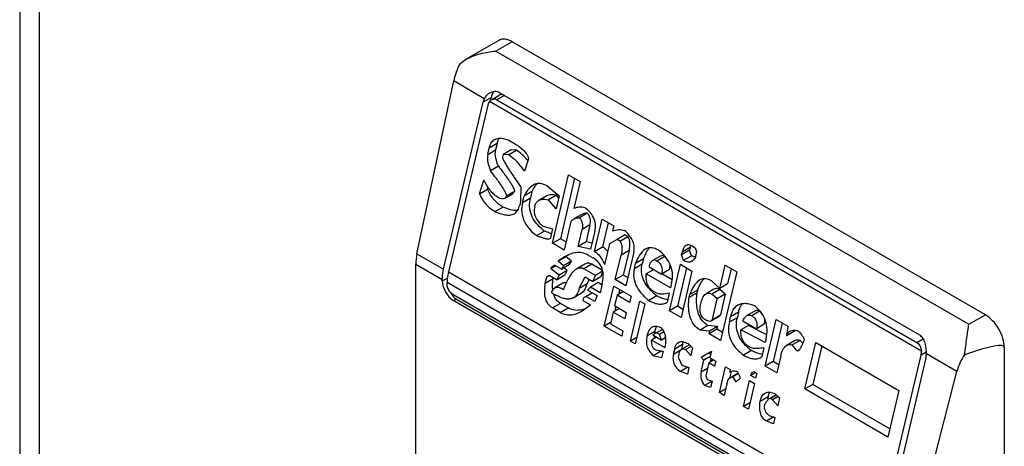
# Model space of a CAD drawing. Header units: millimetres. Extents: x 105 to 634, y 79 to 951.
# Tile 5 of 13: x 105 to 141, y 362 to 378. Entities that reach past the tile are written whole.
import ezdxf

# ---------------------------------------------------------------- set-up
doc = ezdxf.new("R2010")
doc.units = ezdxf.units.MM
doc.header["$LTSCALE"] = 67.025737
doc.layers.get('0').update_dxf_attribs({"linetype": 'CONTINUOUS'})
doc.layers.add('PART', color=7, linetype='CONTINUOUS')

msp = doc.modelspace()

# ---------------------------------------------------------------- linework, layer by layer
at = {"color": 7, "linetype": 'Continuous'}
for p, q in [((122.495, 377.49), (121.251, 376.771)), ((122.995, 377.44), (122.38, 377.085)), ((140.673, 367.234), (122.995, 377.44)), ((122.38, 377.085), (140.058, 366.879)), ((121.04, 376.628), (121.251, 376.771)), ((119.43, 369.514), (120.804, 375.971)), ((121.948, 375.31), (120.804, 375.971)), ((122.197, 375.346), (121.901, 375.175)), ((122.197, 375.346), (122.171, 375.234)), ((122.239, 375.285), (122.502, 375.436)), ((122.7, 375.432), (122.414, 375.268)), ((138.22, 366.471), (122.522, 375.534)), ((120.428, 368.937), (121.901, 375.175)), ((122.077, 375.073), (120.605, 368.835)), ((122.208, 375.267), (122.136, 375.202)), ((138.28, 365.882), (122.136, 375.202)), ((122.414, 375.268), (138.112, 366.205)), ((122.429, 373.637), (122.132, 373.465)), ((122.429, 373.637), (122.372, 373.395)), ((122.859, 373.76), (123.075, 373.634)), ((122.075, 373.224), (122.132, 373.465)), ((122.075, 373.224), (122.372, 373.395)), ((122.65, 373.222), (122.627, 373.125)), ((122.946, 373.393), (122.65, 373.222)), ((122.853, 373.214), (122.65, 373.222)), ((122.853, 373.214), (123.15, 373.385)), ((123.15, 373.385), (122.946, 373.393)), ((122.475, 372.787), (122.178, 372.616)), ((123.596, 373.059), (123.446, 372.597)), ((124.494, 369.907), (125.098, 372.466)), ((125.098, 372.466), (125.532, 372.216)), ((121.77, 371.754), (121.931, 372.265)), ((122.066, 371.925), (122.09, 372)), ((123.309, 372.018), (123.304, 371.472)), ((124.302, 372.048), (124.749, 371.681)), ((125.324, 372.336), (124.791, 370.078)), ((125.532, 372.216), (125.293, 371.202)), ((121.77, 371.754), (122.066, 371.925)), ((122.405, 371.662), (122.513, 371.599)), ((122.7, 371.577), (122.996, 371.748)), ((123.072, 371.839), (122.775, 371.667)), ((122.996, 371.749), (123.072, 371.839)), ((123.376, 371.43), (123.433, 371.672)), ((123.73, 371.843), (123.433, 371.672)), ((123.73, 371.843), (123.673, 371.602)), ((124.282, 371.679), (123.986, 371.508)), ((124.64, 371.701), (124.344, 371.53)), ((124.749, 371.681), (124.635, 371.198)), ((124.73, 371.599), (124.64, 371.701)), ((122.648, 371.26), (122.351, 371.089)), ((123.304, 371.472), (123.27, 371.327)), ((123.376, 371.43), (123.673, 371.602)), ((124.635, 371.198), (124.344, 371.53)), ((125.59, 370.987), (125.293, 370.816)), ((125.796, 371.034), (125.5, 370.863)), ((124.152, 370.543), (124.5, 370.452)), ((125.179, 370.719), (124.928, 369.656)), ((125.897, 370.592), (125.601, 370.42)), ((125.897, 370.592), (125.749, 369.964)), ((126.065, 369.604), (126.35, 370.811)), ((126.35, 370.811), (126.783, 370.561)), ((126.575, 370.681), (126.361, 369.775)), ((126.783, 370.561), (126.738, 370.368)), ((124.201, 370.363), (123.905, 370.192)), ((124.5, 370.452), (124.42, 370.114)), ((125.452, 369.793), (125.601, 370.42)), ((126.08, 370.363), (125.92, 369.687)), ((127.205, 370.221), (126.909, 370.049)), ((127.017, 369.987), (127.314, 370.158)), ((127.314, 370.158), (127.205, 370.221)), ((124.791, 370.078), (124.494, 369.907)), ((124.928, 369.656), (124.494, 369.907)), ((124.999, 369.958), (124.791, 370.078)), ((125.749, 369.964), (125.452, 369.793)), ((125.92, 369.687), (125.452, 369.793)), ((125.974, 369.913), (125.749, 369.964)), ((126.624, 369.885), (126.441, 369.112)), ((126.909, 370.049), (126.624, 369.885)), ((127.017, 369.987), (126.909, 370.049)), ((129.723, 369.797), (129.831, 369.734)), ((119.43, 369.514), (120.428, 368.937)), ((125.827, 369.467), (126.008, 369.362)), ((126.065, 369.604), (126.361, 369.775)), ((126.842, 368.551), (127.059, 369.469)), ((127.356, 369.64), (127.059, 369.469)), ((127.356, 369.64), (127.139, 368.722)), ((127.536, 369.577), (127.24, 368.322)), ((128.527, 369.43), (128.231, 369.259)), ((129.616, 369.652), (129.32, 369.481)), ((129.32, 369.481), (129.342, 369.577)), ((129.394, 369.273), (129.32, 369.481)), ((129.639, 369.749), (129.342, 369.577)), ((129.394, 369.273), (129.69, 369.444)), ((129.639, 369.749), (129.616, 369.652)), ((129.69, 369.444), (129.616, 369.652)), ((129.88, 369.596), (129.823, 369.354)), ((129.831, 369.734), (129.88, 369.596)), ((119.385, 349.927), (119.385, 369.115)), ((120.379, 368.54), (119.385, 369.115)), ((124.624, 369.064), (124.434, 368.954)), ((124.588, 369.085), (124.84, 368.939)), ((125.002, 369.407), (124.705, 369.236)), ((124.943, 369.397), (124.705, 369.236)), ((124.911, 369.063), (124.705, 369.236)), ((125.137, 369.11), (124.84, 368.939)), ((124.84, 368.939), (124.911, 369.063)), ((125.207, 369.234), (124.911, 369.063)), ((125.207, 369.234), (125.002, 369.407)), ((125.137, 369.11), (125.207, 369.234)), ((125.699, 369.125), (125.402, 368.954)), ((125.962, 369.127), (125.666, 368.956)), ((126.366, 368.894), (125.962, 369.127)), ((127.555, 368.963), (127.601, 369.156)), ((127.555, 368.963), (127.852, 369.134)), ((127.897, 369.327), (127.601, 369.156)), ((127.897, 369.327), (127.852, 369.134)), ((128.698, 369.414), (128.401, 369.243)), ((128.865, 367.383), (129.276, 369.122)), ((129.276, 369.122), (129.709, 368.871)), ((130.746, 368.218), (130.951, 369.088)), ((130.951, 369.088), (131.384, 368.837)), ((120.605, 368.835), (136.798, 359.487)), ((124.281, 368.658), (124.377, 368.713)), ((124.377, 368.713), (124.666, 368.546)), ((124.747, 368.718), (124.434, 368.954)), ((124.666, 368.546), (124.747, 368.718)), ((124.962, 368.717), (124.666, 368.546)), ((125.044, 368.889), (124.747, 368.718)), ((125.044, 368.889), (124.918, 368.984)), ((124.962, 368.717), (125.044, 368.889)), ((126.099, 368.706), (125.666, 368.956)), ((126.006, 368.485), (126.099, 368.706)), ((126.371, 368.863), (126.099, 368.706)), ((126.302, 368.656), (126.377, 368.832)), ((127.139, 368.722), (126.842, 368.551)), ((127.311, 368.623), (127.139, 368.722)), ((128.285, 368.925), (128, 368.761)), ((128.903, 368.239), (128, 368.761)), ((128.105, 369.03), (128.574, 368.758)), ((128.871, 368.93), (128.574, 368.758)), ((128.969, 368.544), (128.586, 368.765)), ((129.501, 368.992), (129.162, 367.554)), ((129.709, 368.871), (129.299, 367.133)), ((131.384, 368.837), (130.78, 366.278)), ((131.176, 368.958), (131.042, 368.39)), ((120.379, 368.5), (120.567, 368.608)), ((120.379, 368.5), (120.379, 368.54)), ((120.556, 368.398), (120.556, 368.438)), ((136.749, 359.09), (120.556, 368.438)), ((124.224, 368.416), (124.281, 368.658)), ((124.224, 368.416), (124.521, 368.587)), ((124.53, 368.624), (124.521, 368.587)), ((124.878, 368.413), (124.581, 368.241)), ((125.495, 368.232), (125.717, 368.652)), ((125.495, 368.232), (125.791, 368.403)), ((125.717, 368.652), (126.006, 368.485)), ((125.791, 368.403), (125.875, 368.561)), ((126.209, 368.436), (125.913, 368.265)), ((126.302, 368.656), (126.006, 368.485)), ((126.345, 368.357), (126.209, 368.436)), ((126.354, 368.394), (126.274, 368.056)), ((127.24, 368.322), (126.842, 368.551)), ((128.949, 368.432), (128.903, 368.239)), ((130.443, 368.503), (130.746, 368.218)), ((131.042, 368.39), (130.746, 368.218)), ((136.501, 358.906), (120.803, 367.969)), ((124.468, 368.056), (124.576, 367.994)), ((125.271, 367.868), (125.568, 368.04)), ((125.987, 368.057), (125.749, 367.92)), ((125.913, 368.265), (125.806, 368.161)), ((125.806, 368.161), (126.168, 367.953)), ((126.274, 368.056), (125.913, 368.265)), ((126.168, 367.953), (126.074, 367.732)), ((126.432, 366.812), (126.785, 368.31)), ((126.785, 368.31), (127.436, 367.934)), ((126.909, 367.964), (126.818, 367.577)), ((127.147, 368.101), (126.909, 367.964)), ((127.379, 367.693), (126.909, 367.964)), ((127.011, 368.179), (126.968, 367.998)), ((128.259, 368.117), (128.331, 368.076)), ((128.858, 368.046), (128.778, 367.708)), ((129.601, 367.891), (129.898, 368.063)), ((129.601, 367.891), (129.624, 367.988)), ((129.921, 368.159), (129.624, 367.988)), ((129.921, 368.159), (129.898, 368.063)), ((130.531, 368.194), (130.234, 368.022)), ((130.746, 368.177), (130.449, 368.005)), ((130.654, 367.832), (130.449, 368.005)), ((130.951, 368.003), (130.654, 367.832)), ((130.951, 368.003), (130.746, 368.177)), ((130.951, 368.003), (130.769, 367.23)), ((120.903, 367.822), (120.803, 367.765)), ((120.803, 367.765), (136.501, 358.702)), ((120.903, 367.822), (136.601, 358.76)), ((124.795, 367.661), (124.498, 367.49)), ((125.084, 367.494), (124.795, 367.661)), ((125.611, 367.379), (125.92, 367.602)), ((125.654, 367.865), (125.631, 367.769)), ((125.631, 367.769), (125.92, 367.602)), ((125.749, 367.92), (125.654, 367.865)), ((126.074, 367.732), (125.749, 367.92)), ((127.436, 367.934), (127.379, 367.693)), ((127.407, 366.249), (127.761, 367.746)), ((127.941, 367.642), (127.588, 366.145)), ((127.761, 367.746), (127.941, 367.642)), ((128.392, 367.944), (128.095, 367.773)), ((128.757, 367.695), (128.778, 367.708)), ((130.472, 367.059), (130.654, 367.832)), ((124.787, 367.323), (124.498, 367.49)), ((124.787, 367.323), (125.084, 367.494)), ((126.761, 367.336), (126.658, 366.901)), ((126.998, 367.473), (126.761, 367.336)), ((127.194, 367.086), (126.761, 367.336)), ((126.818, 367.577), (127.251, 367.327)), ((126.863, 367.552), (126.82, 367.37)), ((127.251, 367.327), (127.194, 367.086)), ((129.162, 367.554), (128.865, 367.383)), ((129.299, 367.133), (128.865, 367.383)), ((129.37, 367.434), (129.162, 367.554)), ((130.472, 367.059), (130.769, 367.23)), ((130.72, 367.176), (130.769, 367.23)), ((131.449, 367.331), (131.153, 367.16)), ((131.449, 367.331), (131.404, 367.138)), ((132.061, 367.376), (131.764, 367.205)), ((132.238, 367.37), (131.942, 367.199)), ((140.058, 366.879), (140.673, 367.234)), ((126.67, 366.95), (126.432, 366.812)), ((126.658, 366.901), (127.128, 366.63)), ((130.423, 367.005), (130.72, 367.176)), ((130.472, 367.059), (130.423, 367.005)), ((131.107, 366.967), (131.153, 367.16)), ((131.107, 366.967), (131.404, 367.138)), ((131.609, 367.006), (132.115, 366.715)), ((132.411, 366.886), (132.115, 366.715)), ((132.442, 365.318), (132.852, 367.057)), ((133.078, 366.927), (132.739, 365.49)), ((132.852, 367.057), (133.286, 366.807)), ((127.082, 366.437), (126.432, 366.812)), ((127.128, 366.63), (127.082, 366.437)), ((128.324, 366.611), (128.027, 366.44)), ((128.385, 366.563), (128.242, 366.481)), ((128.242, 366.481), (128.567, 366.293)), ((128.604, 366.69), (128.385, 366.563)), ((128.493, 366.501), (128.385, 366.563)), ((128.658, 366.596), (128.493, 366.501)), ((128.567, 366.293), (128.493, 366.501)), ((130.307, 366.839), (130.01, 366.667)), ((130.369, 366.625), (130.01, 366.667)), ((130.666, 366.796), (130.307, 366.839)), ((130.643, 366.699), (130.347, 366.528)), ((130.347, 366.528), (130.369, 366.625)), ((130.78, 366.278), (130.347, 366.528)), ((130.666, 366.796), (130.369, 366.625)), ((130.666, 366.796), (130.643, 366.699)), ((130.851, 366.579), (130.643, 366.699)), ((131.826, 366.84), (131.529, 366.668)), ((132.444, 366.195), (131.529, 366.668)), ((132.504, 366.489), (131.826, 366.84)), ((133.286, 366.807), (133.242, 366.448)), ((133.539, 366.619), (133.242, 366.448)), ((127.645, 366.386), (127.407, 366.249)), ((127.588, 366.145), (127.407, 366.249)), ((128.387, 366.397), (128.196, 366.288)), ((128.702, 365.996), (128.196, 366.288)), ((128.727, 366.385), (128.567, 366.293)), ((128.736, 366.319), (128.674, 366.355)), ((129.358, 366.124), (129.062, 365.953)), ((129.358, 366.124), (129.318, 365.954)), ((129.61, 366.115), (129.327, 365.951)), ((129.561, 366.158), (129.731, 366.006)), ((132.478, 366.34), (132.444, 366.195)), ((133.539, 366.261), (133.242, 366.09)), ((133.746, 366.28), (133.449, 366.109)), ((133.849, 366.162), (133.746, 366.28)), ((133.923, 364.463), (134.333, 366.202)), ((134.333, 366.202), (137.44, 364.408)), ((138.112, 366.205), (138.345, 366.339)), ((128.56, 365.872), (128.263, 365.7)), ((128.284, 365.963), (128.356, 365.921)), ((128.356, 365.921), (128.632, 365.872)), ((128.628, 365.856), (128.56, 365.872)), ((128.632, 365.872), (128.575, 365.63)), ((129.016, 365.76), (129.062, 365.953)), ((129.016, 365.76), (129.295, 365.921)), ((129.219, 365.752), (129.197, 365.655)), ((129.674, 366.056), (129.468, 365.937)), ((129.662, 365.716), (129.468, 365.937)), ((129.731, 366.006), (129.662, 365.716)), ((130.058, 365.652), (130.438, 365.872)), ((130.411, 365.758), (130.354, 365.823)), ((130.438, 365.872), (130.381, 365.63)), ((131.932, 365.9), (131.636, 365.729)), ((131.799, 366.073), (131.908, 366.011)), ((132.398, 366.002), (132.318, 365.664)), ((133.643, 365.887), (133.449, 366.109)), ((133.643, 365.887), (133.729, 365.936)), ((134.559, 366.072), (134.22, 364.634)), ((138.465, 365.837), (138.27, 365.724)), ((139.611, 365.113), (138.467, 365.773)), ((141.38, 366.009), (141.38, 334.982)), ((128.575, 365.63), (128.263, 365.7)), ((129.197, 365.655), (129.332, 365.358)), ((130.052, 365.107), (130.155, 365.541)), ((130.155, 365.541), (130.058, 365.652)), ((130.392, 365.678), (130.155, 365.541)), ((130.335, 365.437), (130.221, 364.954)), ((130.526, 365.547), (130.335, 365.437)), ((130.552, 365.312), (130.335, 365.437)), ((130.381, 365.63), (130.598, 365.505)), ((130.426, 365.604), (130.394, 365.471)), ((130.598, 365.505), (130.552, 365.312)), ((132.297, 365.651), (132.318, 365.664)), ((132.739, 365.49), (132.442, 365.318)), ((132.947, 365.369), (132.739, 365.49)), ((133.024, 365.696), (132.875, 365.068)), ((136.798, 359.487), (138.27, 365.724)), ((138.447, 365.622), (136.975, 359.385)), ((129.552, 365.276), (129.275, 365.116)), ((129.539, 365.019), (129.275, 365.116)), ((129.332, 365.358), (129.596, 365.26)), ((129.596, 365.26), (129.539, 365.019)), ((130.052, 365.107), (130.29, 365.244)), ((130.731, 364.33), (130.959, 365.296)), ((130.959, 365.296), (131.14, 365.192)), ((131.172, 365.111), (131.113, 364.863)), ((131.14, 365.192), (131.117, 365.096)), ((131.432, 365.057), (131.148, 364.893)), ((131.448, 365.036), (131.239, 364.915)), ((132.098, 365.078), (131.908, 364.968)), ((131.908, 364.968), (131.931, 365.065)), ((131.931, 365.065), (132.026, 365.12)), ((132.026, 365.12), (132.134, 365.057)), ((132.134, 365.057), (132.088, 364.864)), ((132.875, 365.068), (132.442, 365.318)), ((137.973, 358.808), (139.611, 365.113)), ((130.463, 364.76), (130.178, 364.595)), ((130.221, 364.954), (130.271, 364.816)), ((130.271, 364.816), (130.463, 364.76)), ((130.463, 364.76), (130.406, 364.518)), ((131.014, 364.661), (130.912, 364.226)), ((131.148, 364.893), (131.239, 364.915)), ((131.36, 364.735), (131.239, 364.915)), ((131.514, 364.866), (131.36, 364.735)), ((131.634, 363.809), (131.862, 364.775)), ((132.043, 364.671), (131.815, 363.705)), ((131.862, 364.775), (132.043, 364.671)), ((132.088, 364.864), (131.908, 364.968)), ((130.406, 364.518), (130.178, 364.595)), ((130.969, 364.468), (130.731, 364.33)), ((130.912, 364.226), (130.731, 364.33)), ((132.813, 364.281), (132.982, 364.128)), ((134.22, 364.634), (133.923, 364.463)), ((137.03, 362.669), (133.923, 364.463)), ((137.101, 362.971), (134.22, 364.634)), ((137.44, 364.408), (137.03, 362.669)), ((131.872, 363.946), (131.634, 363.809)), ((132.551, 364.171), (132.254, 364)), ((132.851, 364.247), (132.593, 364.098)), ((132.647, 364.102), (132.593, 364.098)), ((132.869, 364.23), (132.647, 364.102)), ((132.72, 364.06), (132.647, 364.102)), ((132.926, 364.179), (132.72, 364.06)), ((132.914, 363.839), (132.72, 364.06)), ((132.982, 364.128), (132.914, 363.839)), ((131.815, 363.705), (131.634, 363.809)), ((132.763, 363.418), (132.49, 363.26)), ((132.754, 363.162), (132.49, 363.26)), ((132.619, 363.46), (132.811, 363.404)), ((132.811, 363.404), (132.754, 363.162))]:
    msp.add_line(p, q, dxfattribs=at)
for centre, radius, start, end in [((121.223, 371.08), 3.031, 39.8897, 40.1378), ((121.133, 371.005), 3.148, 39.1373, 39.8865), ((125.309, 371.871), 1.87, 228.3636, 229.0332), ((125.428, 372.011), 2.055, 229.0967, 233.3281), ((126.52, 367.439), 2.486, 125.1193, 127.6368), ((125.708, 368.296), 1.208, 182.9254, 187.239), ((129.691, 369.602), 2.106, 225.9913, 227.1702), ((129.772, 369.689), 2.225, 227.1678, 228.2745), ((129.929, 369.868), 2.462, 228.3138, 231.3778), ((131.992, 366.944), 0.492, 58.0643, 60.0131), ((129.213, 366.397), 0.915, 169.129, 171.5883), ((129.309, 366.378), 1.013, 166.6962, 169.1241), ((128.12, 366.326), 0.611, 37.1976, 40.335), ((133.882, 366.538), 0.352, 162.3064, 166.7661), ((129.018, 366.416), 0.718, 177.9171, 184.8916), ((129.422, 366.786), 1.257, 225.8646, 226.6531), ((132.989, 367.35), 1.793, 226.9498, 228.3697), ((133.08, 367.452), 1.93, 228.3809, 230.9053), ((133.208, 367.611), 2.134, 230.9101, 233.2875), ((130.457, 364.326), 1.22, 36.8582, 39.0482), ((134.24, 363.969), 1.701, 175.5661, 177.0639), ((134.461, 363.952), 1.923, 173.4453, 175.5481)]:
    msp.add_arc(centre, radius, start, end, dxfattribs=at)
for centre, major_axis, ratio, start_param, end_param in [((121.727, 376.237), (0.659, 1.351), 0.524988, 1.537908, 2.013876), ((122.325, 374.93), (-0.091, 0.614), 0.708607, 0.802934, 1.058012), ((122.622, 375.101), (-0.091, 0.614), 0.708607, 0.597588, 1.058012), ((122.622, 375.101), (-0.053, 0.358), 0.708607, -0.512784, 0.272617), ((122.325, 374.93), (-0.053, 0.358), 0.708607, 0.610692, 1.058012), ((120.353, 369.78), (0.659, 1.351), 0.524988, -4.26931, -3.963643), ((121.037, 368.39), (-0.091, 0.614), 0.708607, 2.018599, 2.628809), ((132.591, 361.751), (8.783, 4.285), 0.075138, -0.03664, 0.553719), ((138.023, 365.867), (-0.053, 0.358), 0.708607, -2.08358, -1.63626), ((138.023, 365.867), (-0.091, 0.614), 0.708607, -2.08358, -1.828502), ((140.711, 365.277), (0.857, 1.235), 0.625238, -4.656693, -4.180725)]:
    msp.add_ellipse(centre, major_axis=major_axis, ratio=ratio, start_param=start_param, end_param=end_param, dxfattribs=at)
for points, knots in [([(122.995, 377.44), (122.913, 377.488), (122.781, 377.541), (122.604, 377.536), (122.528, 377.509), (122.495, 377.49)], [0, 0, 0, 0, 0.547716, 0.781553, 1, 1, 1, 1]), ([(121.251, 376.771), (121.42, 376.869), (121.792, 377.013), (122.183, 377.074), (122.38, 377.085)], [0, 0, 0, 0, 0.497923, 1, 1, 1, 1]), ([(122.141, 375.517), (122.08, 375.482), (122.007, 375.414), (121.959, 375.332), (121.948, 375.31)], [0, 0, 0, 0, 0.745668, 1, 1, 1, 1]), ([(122.522, 375.534), (122.465, 375.566), (122.328, 375.594), (122.199, 375.55), (122.141, 375.517)], [0, 0, 0, 0, 0.494147, 1, 1, 1, 1]), ([(122.414, 375.268), (122.383, 375.286), (122.31, 375.306), (122.238, 375.284), (122.208, 375.267)], [0, 0, 0, 0, 0.505905, 1, 1, 1, 1]), ([(122.132, 373.465), (122.148, 373.532), (122.19, 373.655), (122.282, 373.752), (122.334, 373.782)], [0, 0, 0, 0, 0.531853, 1, 1, 1, 1]), ([(122.334, 373.782), (122.372, 373.804), (122.458, 373.833), (122.64, 373.833), (122.773, 373.793), (122.859, 373.76)], [0, 0, 0, 0, 0.243857, 0.489142, 1, 1, 1, 1]), ([(122.429, 373.637), (122.433, 373.654), (122.45, 373.718), (122.476, 373.781), (122.502, 373.823)], [0, 0, 0, 0, 0.25944, 1, 1, 1, 1]), ([(123.075, 373.634), (123.185, 373.571), (123.346, 373.461), (123.504, 373.291), (123.576, 373.169), (123.597, 373.096), (123.596, 373.059)], [0, 0, 0, 0, 0.472606, 0.726273, 0.861081, 1, 1, 1, 1]), ([(122.075, 373.224), (122.052, 373.124), (122.073, 372.909), (122.139, 372.713), (122.178, 372.616)], [0, 0, 0, 0, 0.494609, 1, 1, 1, 1]), ([(122.475, 372.787), (122.436, 372.885), (122.37, 373.08), (122.348, 373.295), (122.372, 373.395)], [0, 0, 0, 0, 0.505391, 1, 1, 1, 1]), ([(122.627, 373.125), (122.624, 373.111), (122.633, 373.083), (122.653, 373.031), (122.686, 372.969), (122.726, 372.897), (122.782, 372.803), (122.855, 372.688), (122.944, 372.551), (123.034, 372.417), (123.156, 372.238), (123.248, 372.106), (123.309, 372.018)], [0, 0, 0, 0, 0.032283, 0.064775, 0.128799, 0.192141, 0.255087, 0.380256, 0.504818, 0.628981, 0.752859, 1, 1, 1, 1]), ([(122.853, 373.214), (122.973, 373.145), (123.187, 372.945), (123.361, 372.718), (123.446, 372.597)], [0, 0, 0, 0, 0.483369, 1, 1, 1, 1]), ([(123.54, 373.033), (123.482, 373.102), (123.363, 373.232), (123.224, 373.343), (123.15, 373.385)], [0, 0, 0, 0, 0.513602, 1, 1, 1, 1]), ([(122.475, 372.787), (122.532, 372.714), (122.616, 372.604), (122.727, 372.455), (122.809, 372.342), (122.889, 372.226), (122.953, 372.126), (123.002, 372.044), (123.036, 371.98), (123.064, 371.913), (123.077, 371.862), (123.072, 371.839)], [0, 0, 0, 0, 0.245224, 0.368413, 0.492146, 0.616638, 0.742283, 0.805783, 0.869984, 0.935219, 1, 1, 1, 1]), ([(122.775, 371.667), (122.781, 371.691), (122.767, 371.742), (122.739, 371.808), (122.705, 371.873), (122.657, 371.955), (122.593, 372.055), (122.513, 372.171), (122.431, 372.284), (122.32, 372.433), (122.235, 372.543), (122.178, 372.616)], [0, 0, 0, 0, 0.064782, 0.130016, 0.194217, 0.257717, 0.383362, 0.507854, 0.631587, 0.754776, 1, 1, 1, 1]), ([(122.405, 371.662), (122.353, 371.692), (122.257, 371.775), (122.095, 371.976), (121.994, 372.147), (121.931, 372.265)], [0, 0, 0, 0, 0.233029, 0.481821, 1, 1, 1, 1]), ([(123.772, 372.081), (123.698, 372.038), (123.566, 371.91), (123.475, 371.755), (123.433, 371.672)], [0, 0, 0, 0, 0.479886, 1, 1, 1, 1]), ([(123.73, 371.843), (123.738, 371.86), (123.773, 371.927), (123.813, 371.992), (123.845, 372.038)], [0, 0, 0, 0, 0.254492, 1, 1, 1, 1]), ([(124.302, 372.048), (124.219, 372.096), (124.083, 372.15), (123.896, 372.138), (123.811, 372.104), (123.772, 372.081)], [0, 0, 0, 0, 0.51439, 0.75692, 1, 1, 1, 1]), ([(121.77, 371.754), (121.831, 371.61), (121.99, 371.35), (122.229, 371.16), (122.351, 371.089)], [0, 0, 0, 0, 0.525131, 1, 1, 1, 1]), ([(122.288, 371.56), (122.266, 371.586), (122.178, 371.699), (122.108, 371.826), (122.066, 371.925)], [0, 0, 0, 0, 0.242829, 1, 1, 1, 1]), ([(122.775, 371.667), (122.771, 371.658), (122.752, 371.623), (122.725, 371.592), (122.7, 371.577)], [0, 0, 0, 0, 0.266699, 1, 1, 1, 1]), ([(124.64, 371.701), (124.61, 371.708), (124.492, 371.731), (124.36, 371.724), (124.282, 371.679)], [0, 0, 0, 0, 0.258135, 1, 1, 1, 1]), ([(122.648, 371.26), (122.615, 371.279), (122.483, 371.362), (122.365, 371.469), (122.288, 371.56)], [0, 0, 0, 0, 0.240255, 1, 1, 1, 1]), ([(122.7, 371.577), (122.673, 371.562), (122.602, 371.554), (122.542, 371.583), (122.513, 371.599)], [0, 0, 0, 0, 0.479104, 1, 1, 1, 1]), ([(123.211, 371.136), (123.117, 371.124), (122.92, 371.153), (122.739, 371.221), (122.648, 371.26)], [0, 0, 0, 0, 0.487657, 1, 1, 1, 1]), ([(123.067, 371.013), (123.119, 371.043), (123.212, 371.139), (123.254, 371.261), (123.27, 371.327)], [0, 0, 0, 0, 0.468153, 1, 1, 1, 1]), ([(123.376, 371.43), (123.348, 371.312), (123.324, 371.06), (123.429, 370.699), (123.642, 370.409), (123.816, 370.258), (123.905, 370.192)], [0, 0, 0, 0, 0.255833, 0.519296, 0.767981, 1, 1, 1, 1]), ([(124.067, 370.473), (123.915, 370.608), (123.709, 370.865), (123.623, 371.282), (123.648, 371.499), (123.673, 371.602)], [0, 0, 0, 0, 0.485712, 0.747658, 1, 1, 1, 1]), ([(123.832, 371.277), (123.816, 371.206), (123.802, 371.056), (123.868, 370.843), (123.996, 370.672), (124.099, 370.583), (124.152, 370.543)], [0, 0, 0, 0, 0.256224, 0.519655, 0.767923, 1, 1, 1, 1]), ([(123.832, 371.277), (123.844, 371.326), (123.877, 371.417), (123.947, 371.486), (123.986, 371.508)], [0, 0, 0, 0, 0.531276, 1, 1, 1, 1]), ([(123.986, 371.508), (124.012, 371.523), (124.128, 371.566), (124.255, 371.551), (124.344, 371.53)], [0, 0, 0, 0, 0.249355, 1, 1, 1, 1]), ([(125.711, 371.235), (125.641, 371.252), (125.498, 371.27), (125.355, 371.234), (125.293, 371.202)], [0, 0, 0, 0, 0.505818, 1, 1, 1, 1]), ([(122.351, 371.089), (122.41, 371.063), (122.529, 371.017), (122.711, 370.968), (122.895, 370.952), (123.016, 370.984), (123.067, 371.013)], [0, 0, 0, 0, 0.260507, 0.513994, 0.759149, 1, 1, 1, 1]), ([(125.796, 371.034), (125.761, 371.036), (125.688, 371.032), (125.621, 371.005), (125.59, 370.987)], [0, 0, 0, 0, 0.499498, 1, 1, 1, 1]), ([(126.08, 370.363), (126.099, 370.447), (126.116, 370.623), (126.042, 370.876), (125.894, 371.08), (125.773, 371.187), (125.711, 371.235)], [0, 0, 0, 0, 0.255519, 0.518648, 0.767443, 1, 1, 1, 1]), ([(125.897, 370.592), (125.915, 370.668), (125.924, 370.792), (125.869, 370.942), (125.822, 371.006), (125.796, 371.034)], [0, 0, 0, 0, 0.501003, 0.757649, 1, 1, 1, 1]), ([(125.179, 370.719), (125.187, 370.729), (125.221, 370.765), (125.261, 370.797), (125.293, 370.816)], [0, 0, 0, 0, 0.257135, 1, 1, 1, 1]), ([(125.293, 370.816), (125.324, 370.833), (125.392, 370.86), (125.464, 370.865), (125.5, 370.863)], [0, 0, 0, 0, 0.50055, 1, 1, 1, 1]), ([(125.5, 370.863), (125.553, 370.806), (125.631, 370.66), (125.619, 370.497), (125.601, 370.42)], [0, 0, 0, 0, 0.496795, 1, 1, 1, 1]), ([(124.391, 370.075), (124.374, 370.065), (124.332, 370.059), (124.25, 370.068), (124.147, 370.097), (124.025, 370.141), (123.945, 370.175), (123.905, 370.192)], [0, 0, 0, 0, 0.118037, 0.238956, 0.487727, 0.742195, 1, 1, 1, 1]), ([(124.456, 370.266), (124.434, 370.272), (124.348, 370.301), (124.264, 370.336), (124.201, 370.363)], [0, 0, 0, 0, 0.247215, 1, 1, 1, 1]), ([(126.738, 370.368), (126.81, 370.391), (126.958, 370.429), (127.124, 370.419), (127.192, 370.38)], [0, 0, 0, 0, 0.494068, 1, 1, 1, 1]), ([(127.536, 369.577), (127.554, 369.653), (127.563, 369.815), (127.484, 370.041), (127.351, 370.228), (127.246, 370.332), (127.192, 370.38)], [0, 0, 0, 0, 0.255052, 0.516364, 0.764704, 1, 1, 1, 1]), ([(127.356, 369.64), (127.376, 369.726), (127.407, 369.898), (127.371, 370.09), (127.314, 370.158)], [0, 0, 0, 0, 0.496764, 1, 1, 1, 1]), ([(124.42, 370.114), (124.419, 370.11), (124.414, 370.094), (124.402, 370.081), (124.391, 370.075)], [0, 0, 0, 0, 0.277203, 1, 1, 1, 1]), ([(127.017, 369.987), (127.074, 369.919), (127.11, 369.727), (127.079, 369.554), (127.059, 369.469)], [0, 0, 0, 0, 0.503236, 1, 1, 1, 1]), ([(129.483, 369.826), (129.444, 369.803), (129.382, 369.72), (129.354, 369.627), (129.342, 369.577)], [0, 0, 0, 0, 0.468425, 1, 1, 1, 1]), ([(129.723, 369.797), (129.685, 369.819), (129.625, 369.846), (129.54, 369.849), (129.5, 369.836), (129.483, 369.826)], [0, 0, 0, 0, 0.517001, 0.75967, 1, 1, 1, 1]), ([(125.827, 369.467), (125.757, 369.507), (125.606, 369.564), (125.369, 369.565), (125.147, 369.503), (125.01, 369.435), (124.943, 369.397)], [0, 0, 0, 0, 0.261837, 0.508519, 0.752609, 1, 1, 1, 1]), ([(126.065, 369.604), (126.106, 369.58), (126.274, 369.452), (126.38, 369.261), (126.441, 369.112)], [0, 0, 0, 0, 0.231271, 1, 1, 1, 1]), ([(126.559, 369.6), (126.544, 369.618), (126.487, 369.685), (126.418, 369.742), (126.361, 369.775)], [0, 0, 0, 0, 0.261812, 1, 1, 1, 1]), ([(127.965, 369.687), (127.875, 369.635), (127.728, 369.462), (127.64, 369.263), (127.601, 369.156)], [0, 0, 0, 0, 0.474421, 1, 1, 1, 1]), ([(127.897, 369.327), (127.908, 369.355), (127.95, 369.463), (128.001, 369.567), (128.048, 369.64)], [0, 0, 0, 0, 0.256466, 1, 1, 1, 1]), ([(128.456, 369.65), (128.38, 369.694), (128.254, 369.746), (128.08, 369.739), (128.001, 369.707), (127.965, 369.687)], [0, 0, 0, 0, 0.515057, 0.757523, 1, 1, 1, 1]), ([(128.949, 368.432), (128.976, 368.547), (129.001, 368.791), (128.907, 369.143), (128.708, 369.432), (128.542, 369.583), (128.456, 369.65)], [0, 0, 0, 0, 0.254574, 0.517451, 0.767068, 1, 1, 1, 1]), ([(128.698, 369.414), (128.671, 369.429), (128.616, 369.454), (128.552, 369.444), (128.527, 369.43)], [0, 0, 0, 0, 0.519541, 1, 1, 1, 1]), ([(124.434, 368.954), (124.449, 368.978), (124.48, 369.024), (124.518, 369.067), (124.541, 369.081)], [0, 0, 0, 0, 0.514681, 1, 1, 1, 1]), ([(124.541, 369.081), (124.548, 369.085), (124.563, 369.092), (124.58, 369.089), (124.588, 369.085)], [0, 0, 0, 0, 0.492574, 1, 1, 1, 1]), ([(125.962, 369.127), (125.922, 369.151), (125.828, 369.179), (125.738, 369.147), (125.699, 369.125)], [0, 0, 0, 0, 0.511846, 1, 1, 1, 1]), ([(126.354, 368.394), (126.375, 368.486), (126.405, 368.677), (126.371, 368.967), (126.225, 369.211), (126.081, 369.32), (126.008, 369.362)], [0, 0, 0, 0, 0.254182, 0.518943, 0.772193, 1, 1, 1, 1]), ([(128.228, 368.088), (128.162, 368.152), (128.034, 368.293), (127.883, 368.545), (127.81, 368.837), (127.829, 369.039), (127.852, 369.134)], [0, 0, 0, 0, 0.237242, 0.488107, 0.748467, 1, 1, 1, 1]), ([(128.231, 369.259), (128.195, 369.238), (128.14, 369.16), (128.116, 369.075), (128.105, 369.03)], [0, 0, 0, 0, 0.468869, 1, 1, 1, 1]), ([(128.401, 369.243), (128.375, 369.258), (128.319, 369.283), (128.255, 369.273), (128.231, 369.259)], [0, 0, 0, 0, 0.519541, 1, 1, 1, 1]), ([(128.401, 369.243), (128.438, 369.221), (128.51, 369.167), (128.606, 369.004), (128.596, 368.851), (128.574, 368.758)], [0, 0, 0, 0, 0.228957, 0.483576, 1, 1, 1, 1]), ([(128.871, 368.93), (128.875, 368.947), (128.889, 369.017), (128.893, 369.091), (128.885, 369.145)], [0, 0, 0, 0, 0.242593, 1, 1, 1, 1]), ([(129.394, 369.273), (129.443, 369.245), (129.522, 369.21), (129.633, 369.213), (129.683, 369.233), (129.706, 369.247)], [0, 0, 0, 0, 0.515761, 0.758011, 1, 1, 1, 1]), ([(129.706, 369.247), (129.717, 369.253), (129.762, 369.283), (129.799, 369.323), (129.823, 369.354)], [0, 0, 0, 0, 0.242051, 1, 1, 1, 1]), ([(120.379, 368.54), (120.379, 368.572), (120.384, 368.706), (120.405, 368.838), (120.428, 368.937)], [0, 0, 0, 0, 0.238039, 1, 1, 1, 1]), ([(120.605, 368.835), (120.597, 368.801), (120.57, 368.671), (120.556, 368.537), (120.556, 368.438)], [0, 0, 0, 0, 0.261726, 1, 1, 1, 1]), ([(124.909, 368.186), (124.969, 368.334), (125.066, 368.552), (125.234, 368.81), (125.341, 368.918), (125.402, 368.954)], [0, 0, 0, 0, 0.520603, 0.768477, 1, 1, 1, 1]), ([(125.402, 368.954), (125.441, 368.976), (125.532, 369.008), (125.625, 368.98), (125.666, 368.956)], [0, 0, 0, 0, 0.488152, 1, 1, 1, 1]), ([(127.555, 368.963), (127.528, 368.848), (127.513, 368.602), (127.636, 368.263), (127.847, 367.989), (128.012, 367.84), (128.095, 367.773)], [0, 0, 0, 0, 0.256684, 0.519095, 0.766555, 1, 1, 1, 1]), ([(128.259, 368.117), (128.211, 368.145), (128.119, 368.221), (128.032, 368.384), (127.997, 368.57), (127.997, 368.698), (128, 368.761)], [0, 0, 0, 0, 0.226376, 0.478329, 0.741054, 1, 1, 1, 1]), ([(120.379, 368.5), (120.379, 368.379), (120.452, 368.132), (120.601, 367.926), (120.696, 367.842)], [0, 0, 0, 0, 0.486029, 1, 1, 1, 1]), ([(120.803, 367.969), (120.73, 368.011), (120.614, 368.145), (120.556, 368.313), (120.556, 368.398)], [0, 0, 0, 0, 0.499999, 1, 1, 1, 1]), ([(124.498, 367.49), (124.431, 367.529), (124.304, 367.646), (124.214, 367.891), (124.197, 368.155), (124.213, 368.33), (124.224, 368.416)], [0, 0, 0, 0, 0.22876, 0.485639, 0.746262, 1, 1, 1, 1]), ([(124.502, 368.235), (124.501, 368.264), (124.498, 368.382), (124.509, 368.5), (124.521, 368.587)], [0, 0, 0, 0, 0.253911, 1, 1, 1, 1]), ([(125.722, 368.209), (125.729, 368.224), (125.759, 368.286), (125.779, 368.352), (125.791, 368.403)], [0, 0, 0, 0, 0.242253, 1, 1, 1, 1]), ([(129.995, 368.531), (129.903, 368.478), (129.754, 368.3), (129.665, 368.097), (129.624, 367.988)], [0, 0, 0, 0, 0.47475, 1, 1, 1, 1]), ([(129.921, 368.159), (129.931, 368.188), (129.976, 368.3), (130.029, 368.409), (130.078, 368.484)], [0, 0, 0, 0, 0.256379, 1, 1, 1, 1]), ([(130.443, 368.503), (130.373, 368.543), (130.258, 368.589), (130.099, 368.579), (130.027, 368.55), (129.995, 368.531)], [0, 0, 0, 0, 0.514433, 0.756962, 1, 1, 1, 1]), ([(124.468, 368.056), (124.473, 368.076), (124.492, 368.146), (124.535, 368.215), (124.581, 368.241)], [0, 0, 0, 0, 0.274924, 1, 1, 1, 1]), ([(125.271, 367.868), (125.221, 367.839), (125.116, 367.813), (124.968, 367.828), (124.788, 367.881), (124.66, 367.945), (124.576, 367.994)], [0, 0, 0, 0, 0.237081, 0.418929, 0.607189, 1, 1, 1, 1]), ([(124.581, 368.241), (124.605, 368.255), (124.661, 368.27), (124.746, 368.259), (124.829, 368.229), (124.883, 368.201), (124.909, 368.186)], [0, 0, 0, 0, 0.238066, 0.481524, 0.735939, 1, 1, 1, 1]), ([(125.495, 368.232), (125.477, 368.157), (125.431, 368.017), (125.33, 367.902), (125.271, 367.868)], [0, 0, 0, 0, 0.531988, 1, 1, 1, 1]), ([(125.568, 368.04), (125.583, 368.049), (125.647, 368.093), (125.694, 368.157), (125.722, 368.209)], [0, 0, 0, 0, 0.237732, 1, 1, 1, 1]), ([(128.858, 368.046), (128.773, 368.025), (128.64, 368.001), (128.46, 368.017), (128.372, 368.052), (128.331, 368.076)], [0, 0, 0, 0, 0.487352, 0.736755, 1, 1, 1, 1]), ([(130.146, 366.962), (130.08, 367.028), (129.97, 367.192), (129.891, 367.475), (129.873, 367.771), (129.887, 367.966), (129.898, 368.063)], [0, 0, 0, 0, 0.240256, 0.495756, 0.750725, 1, 1, 1, 1]), ([(130.035, 367.641), (130.052, 367.716), (130.092, 367.854), (130.175, 367.988), (130.234, 368.022)], [0, 0, 0, 0, 0.530514, 1, 1, 1, 1]), ([(130.234, 368.022), (130.266, 368.04), (130.345, 368.056), (130.416, 368.025), (130.449, 368.005)], [0, 0, 0, 0, 0.48147, 1, 1, 1, 1]), ([(130.694, 368.202), (130.667, 368.212), (130.611, 368.224), (130.555, 368.207), (130.531, 368.194)], [0, 0, 0, 0, 0.508797, 1, 1, 1, 1]), ([(120.696, 367.842), (120.705, 367.835), (120.739, 367.806), (120.775, 367.781), (120.803, 367.765)], [0, 0, 0, 0, 0.260573, 1, 1, 1, 1]), ([(124.795, 367.661), (124.751, 367.687), (124.664, 367.754), (124.604, 367.846), (124.579, 367.896)], [0, 0, 0, 0, 0.476273, 1, 1, 1, 1]), ([(128.095, 367.773), (128.149, 367.742), (128.256, 367.688), (128.426, 367.636), (128.6, 367.629), (128.709, 367.667), (128.757, 367.695)], [0, 0, 0, 0, 0.264815, 0.517923, 0.760066, 1, 1, 1, 1]), ([(128.802, 367.806), (128.767, 367.808), (128.623, 367.827), (128.487, 367.889), (128.392, 367.944)], [0, 0, 0, 0, 0.240324, 1, 1, 1, 1]), ([(130.01, 366.667), (129.92, 366.719), (129.75, 366.869), (129.612, 367.188), (129.573, 367.54), (129.588, 367.776), (129.601, 367.891)], [0, 0, 0, 0, 0.227703, 0.482777, 0.744461, 1, 1, 1, 1]), ([(130.221, 367.039), (130.176, 367.065), (130.088, 367.135), (130.012, 367.293), (130.002, 367.47), (130.022, 367.585), (130.035, 367.641)], [0, 0, 0, 0, 0.228565, 0.48459, 0.747678, 1, 1, 1, 1]), ([(131.153, 367.16), (131.174, 367.252), (131.231, 367.423), (131.356, 367.562), (131.428, 367.603)], [0, 0, 0, 0, 0.531976, 1, 1, 1, 1]), ([(131.428, 367.603), (131.472, 367.629), (131.57, 367.663), (131.726, 367.667), (131.881, 367.638), (131.983, 367.605), (132.033, 367.585)], [0, 0, 0, 0, 0.244058, 0.488857, 0.740582, 1, 1, 1, 1]), ([(132.478, 366.34), (132.505, 366.455), (132.534, 366.696), (132.463, 367.053), (132.28, 367.356), (132.117, 367.515), (132.033, 367.585)], [0, 0, 0, 0, 0.252216, 0.514071, 0.765704, 1, 1, 1, 1]), ([(124.787, 367.323), (124.853, 367.285), (124.993, 367.23), (125.214, 367.225), (125.421, 367.28), (125.549, 367.343), (125.611, 367.379)], [0, 0, 0, 0, 0.262262, 0.50916, 0.752954, 1, 1, 1, 1]), ([(125.594, 367.422), (125.512, 367.403), (125.333, 367.389), (125.162, 367.449), (125.084, 367.494)], [0, 0, 0, 0, 0.485054, 1, 1, 1, 1]), ([(131.449, 367.331), (131.454, 367.351), (131.474, 367.428), (131.501, 367.503), (131.528, 367.555)], [0, 0, 0, 0, 0.257015, 1, 1, 1, 1]), ([(131.764, 367.205), (131.79, 367.22), (131.854, 367.237), (131.914, 367.214), (131.942, 367.199)], [0, 0, 0, 0, 0.484589, 1, 1, 1, 1]), ([(132.238, 367.37), (132.211, 367.386), (132.15, 367.409), (132.087, 367.391), (132.061, 367.376)], [0, 0, 0, 0, 0.51541, 1, 1, 1, 1]), ([(141.38, 366.009), (141.38, 366.125), (141.337, 366.37), (141.185, 366.713), (140.964, 367.016), (140.774, 367.176), (140.673, 367.234)], [0, 0, 0, 0, 0.237241, 0.500001, 0.76276, 1, 1, 1, 1]), ([(130.307, 366.839), (130.292, 366.847), (130.235, 366.882), (130.182, 366.926), (130.146, 366.962)], [0, 0, 0, 0, 0.242512, 1, 1, 1, 1]), ([(130.423, 367.005), (130.409, 366.996), (130.365, 366.985), (130.294, 367.001), (130.245, 367.026), (130.221, 367.039)], [0, 0, 0, 0, 0.238331, 0.606946, 1, 1, 1, 1]), ([(131.107, 366.967), (131.079, 366.848), (131.054, 366.596), (131.16, 366.236), (131.373, 365.946), (131.547, 365.795), (131.636, 365.729)], [0, 0, 0, 0, 0.255833, 0.519296, 0.767981, 1, 1, 1, 1]), ([(131.765, 366.039), (131.621, 366.174), (131.43, 366.428), (131.355, 366.832), (131.38, 367.04), (131.404, 367.138)], [0, 0, 0, 0, 0.487581, 0.748748, 1, 1, 1, 1]), ([(131.609, 367.006), (131.628, 367.046), (131.669, 367.12), (131.729, 367.184), (131.764, 367.205)], [0, 0, 0, 0, 0.52075, 1, 1, 1, 1]), ([(131.942, 367.199), (131.978, 367.178), (132.05, 367.123), (132.147, 366.96), (132.137, 366.807), (132.115, 366.715)], [0, 0, 0, 0, 0.228957, 0.483577, 1, 1, 1, 1]), ([(132.411, 366.886), (132.415, 366.902), (132.429, 366.97), (132.433, 367.04), (132.427, 367.092)], [0, 0, 0, 0, 0.24275, 1, 1, 1, 1]), ([(139.893, 365.743), (139.925, 365.956), (139.976, 366.335), (140.029, 366.714), (140.058, 366.879)], [0, 0, 0, 0, 0.562085, 1, 1, 1, 1]), ([(128.218, 366.769), (128.192, 366.755), (128.132, 366.703), (128.068, 366.587), (128.039, 366.491), (128.027, 366.44)], [0, 0, 0, 0, 0.226492, 0.598044, 1, 1, 1, 1]), ([(128.586, 366.721), (128.556, 366.738), (128.496, 366.769), (128.402, 366.799), (128.306, 366.805), (128.245, 366.785), (128.218, 366.769)], [0, 0, 0, 0, 0.26473, 0.518268, 0.760619, 1, 1, 1, 1]), ([(128.324, 366.611), (128.328, 366.628), (128.345, 366.693), (128.368, 366.757), (128.391, 366.801)], [0, 0, 0, 0, 0.256973, 1, 1, 1, 1]), ([(128.73, 366.385), (128.727, 366.414), (128.706, 366.524), (128.657, 366.629), (128.607, 366.695)], [0, 0, 0, 0, 0.256308, 1, 1, 1, 1]), ([(131.799, 366.073), (131.755, 366.099), (131.669, 366.169), (131.582, 366.317), (131.538, 366.489), (131.53, 366.609), (131.529, 366.668)], [0, 0, 0, 0, 0.22594, 0.476003, 0.738532, 1, 1, 1, 1]), ([(133.354, 366.611), (133.327, 366.595), (133.276, 366.547), (133.25, 366.483), (133.242, 366.448)], [0, 0, 0, 0, 0.468805, 1, 1, 1, 1]), ([(133.695, 366.626), (133.638, 366.639), (133.524, 366.658), (133.404, 366.639), (133.354, 366.611)], [0, 0, 0, 0, 0.507682, 1, 1, 1, 1]), ([(133.695, 366.626), (133.716, 366.601), (133.758, 366.55), (133.819, 366.471), (133.866, 366.4), (133.896, 366.34), (133.906, 366.303), (133.902, 366.286)], [0, 0, 0, 0, 0.243219, 0.489324, 0.740739, 0.870395, 1, 1, 1, 1]), ([(128.027, 366.44), (128.012, 366.374), (127.993, 366.235), (128.037, 365.962), (128.167, 365.791), (128.263, 365.7)], [0, 0, 0, 0, 0.250819, 0.512155, 1, 1, 1, 1]), ([(128.284, 365.963), (128.263, 365.981), (128.237, 366.033), (128.208, 366.143), (128.2, 366.23), (128.196, 366.288)], [0, 0, 0, 0, 0.239137, 0.492998, 1, 1, 1, 1]), ([(128.702, 365.996), (128.709, 366.027), (128.736, 366.154), (128.743, 366.287), (128.73, 366.385)], [0, 0, 0, 0, 0.243087, 1, 1, 1, 1]), ([(129.062, 365.953), (129.068, 365.98), (129.095, 366.076), (129.15, 366.174), (129.213, 366.21)], [0, 0, 0, 0, 0.274453, 1, 1, 1, 1]), ([(129.213, 366.21), (129.239, 366.225), (129.297, 366.242), (129.388, 366.234), (129.477, 366.203), (129.533, 366.174), (129.561, 366.158)], [0, 0, 0, 0, 0.23854, 0.481278, 0.73541, 1, 1, 1, 1]), ([(133.242, 366.09), (133.273, 366.107), (133.343, 366.129), (133.415, 366.118), (133.449, 366.109)], [0, 0, 0, 0, 0.493995, 1, 1, 1, 1]), ([(133.746, 366.28), (133.712, 366.289), (133.64, 366.3), (133.569, 366.278), (133.539, 366.261)], [0, 0, 0, 0, 0.506004, 1, 1, 1, 1]), ([(133.902, 366.286), (133.887, 366.25), (133.857, 366.177), (133.809, 366.071), (133.764, 365.986), (133.723, 365.925), (133.698, 365.898), (133.683, 365.889)], [0, 0, 0, 0, 0.259254, 0.515366, 0.765612, 0.886317, 1, 1, 1, 1]), ([(138.112, 366.205), (138.137, 366.19), (138.232, 366.107), (138.27, 365.977), (138.28, 365.882)], [0, 0, 0, 0, 0.228836, 1, 1, 1, 1]), ([(138.467, 365.773), (138.47, 365.842), (138.465, 365.978), (138.429, 366.175), (138.357, 366.351), (138.269, 366.442), (138.22, 366.471)], [0, 0, 0, 0, 0.266247, 0.52939, 0.77543, 1, 1, 1, 1]), ([(129.016, 365.76), (129.002, 365.699), (128.988, 365.571), (129.051, 365.329), (129.182, 365.189), (129.275, 365.116)], [0, 0, 0, 0, 0.255286, 0.519047, 1, 1, 1, 1]), ([(129.219, 365.752), (129.229, 365.792), (129.25, 365.865), (129.296, 365.933), (129.327, 365.951)], [0, 0, 0, 0, 0.530978, 1, 1, 1, 1]), ([(129.327, 365.951), (129.347, 365.963), (129.4, 365.971), (129.446, 365.95), (129.468, 365.937)], [0, 0, 0, 0, 0.480293, 1, 1, 1, 1]), ([(132.398, 366.002), (132.318, 365.989), (132.195, 365.971), (132.03, 365.97), (131.945, 365.989), (131.908, 366.011)], [0, 0, 0, 0, 0.492338, 0.741011, 1, 1, 1, 1]), ([(132.342, 365.762), (132.307, 365.764), (132.163, 365.783), (132.028, 365.845), (131.932, 365.9)], [0, 0, 0, 0, 0.240324, 1, 1, 1, 1]), ([(133.024, 365.696), (133.042, 365.775), (133.085, 365.921), (133.18, 366.054), (133.242, 366.09)], [0, 0, 0, 0, 0.531421, 1, 1, 1, 1]), ([(133.683, 365.889), (133.677, 365.886), (133.664, 365.88), (133.649, 365.883), (133.643, 365.887)], [0, 0, 0, 0, 0.492319, 1, 1, 1, 1]), ([(131.636, 365.729), (131.689, 365.698), (131.797, 365.644), (131.967, 365.592), (132.14, 365.585), (132.249, 365.623), (132.297, 365.651)], [0, 0, 0, 0, 0.264815, 0.517923, 0.760066, 1, 1, 1, 1]), ([(130.052, 365.107), (130.031, 365.018), (130.024, 364.828), (130.119, 364.663), (130.178, 364.595)], [0, 0, 0, 0, 0.503028, 1, 1, 1, 1]), ([(131.404, 365.094), (131.36, 365.12), (131.258, 365.142), (131.161, 365.114), (131.117, 365.096)], [0, 0, 0, 0, 0.510329, 1, 1, 1, 1]), ([(131.514, 364.866), (131.518, 364.884), (131.513, 364.921), (131.484, 364.986), (131.453, 365.03), (131.433, 365.058)], [0, 0, 0, 0, 0.253251, 0.508613, 1, 1, 1, 1]), ([(131.014, 364.661), (131.02, 364.685), (131.044, 364.771), (131.091, 364.86), (131.148, 364.893)], [0, 0, 0, 0, 0.273562, 1, 1, 1, 1]), ([(132.254, 364), (132.262, 364.033), (132.294, 364.15), (132.363, 364.268), (132.44, 364.313)], [0, 0, 0, 0, 0.274584, 1, 1, 1, 1]), ([(132.44, 364.313), (132.467, 364.329), (132.528, 364.349), (132.659, 364.347), (132.753, 364.311), (132.813, 364.281)], [0, 0, 0, 0, 0.241966, 0.485777, 1, 1, 1, 1]), ([(132.615, 364.351), (132.608, 364.337), (132.58, 364.28), (132.562, 364.218), (132.551, 364.171)], [0, 0, 0, 0, 0.242192, 1, 1, 1, 1]), ([(132.49, 363.26), (132.436, 363.291), (132.334, 363.384), (132.257, 363.578), (132.237, 363.789), (132.246, 363.931), (132.254, 364)], [0, 0, 0, 0, 0.228077, 0.483915, 0.745018, 1, 1, 1, 1]), ([(132.593, 364.098), (132.575, 364.087), (132.544, 364.058), (132.491, 363.99), (132.457, 363.934), (132.435, 363.896)], [0, 0, 0, 0, 0.236846, 0.485661, 1, 1, 1, 1]), ([(132.619, 363.46), (132.585, 363.479), (132.519, 363.527), (132.44, 363.631), (132.412, 363.764), (132.424, 363.853), (132.435, 363.896)], [0, 0, 0, 0, 0.227289, 0.476711, 0.742962, 1, 1, 1, 1])]:
    msp.add_open_spline(points, degree=3, knots=knots, dxfattribs=at)
for points in [[(123.845, 372.038), (123.872, 372.074), (123.9, 372.109), (123.931, 372.142)], [(129.639, 369.749), (129.645, 369.776), (129.653, 369.803), (129.662, 369.829)], [(128.048, 369.64), (128.069, 369.672), (128.092, 369.704), (128.117, 369.733)], [(129.767, 369.407), (129.74, 369.417), (129.715, 369.43), (129.69, 369.444)], [(129.833, 369.389), (129.811, 369.393), (129.788, 369.399), (129.767, 369.407)], [(125.017, 368.432), (124.971, 368.44), (124.918, 368.436), (124.878, 368.413)], [(130.078, 368.484), (130.1, 368.518), (130.123, 368.55), (130.148, 368.58)], [(124.579, 367.896), (124.562, 367.934), (124.547, 367.973), (124.536, 368.013)], [(130.746, 368.177), (130.729, 368.186), (130.712, 368.195), (130.694, 368.202)], [(131.528, 367.555), (131.545, 367.589), (131.565, 367.622), (131.589, 367.653)], [(125.768, 367.479), (125.712, 367.455), (125.654, 367.435), (125.594, 367.422)], [(129.358, 366.124), (129.367, 366.16), (129.377, 366.196), (129.391, 366.23)]]:
    msp.add_open_spline(points, degree=3, dxfattribs=at)
at = {"layer": 'PART', "color": 7, "linetype": 'Continuous'}
for p, q in [((104.585, 842.071), (104.585, 283.91)), ((105.318, 841.05), (105.318, 282.889))]:
    msp.add_line(p, q, dxfattribs=at)

doc.saveas('drawing.dxf')
